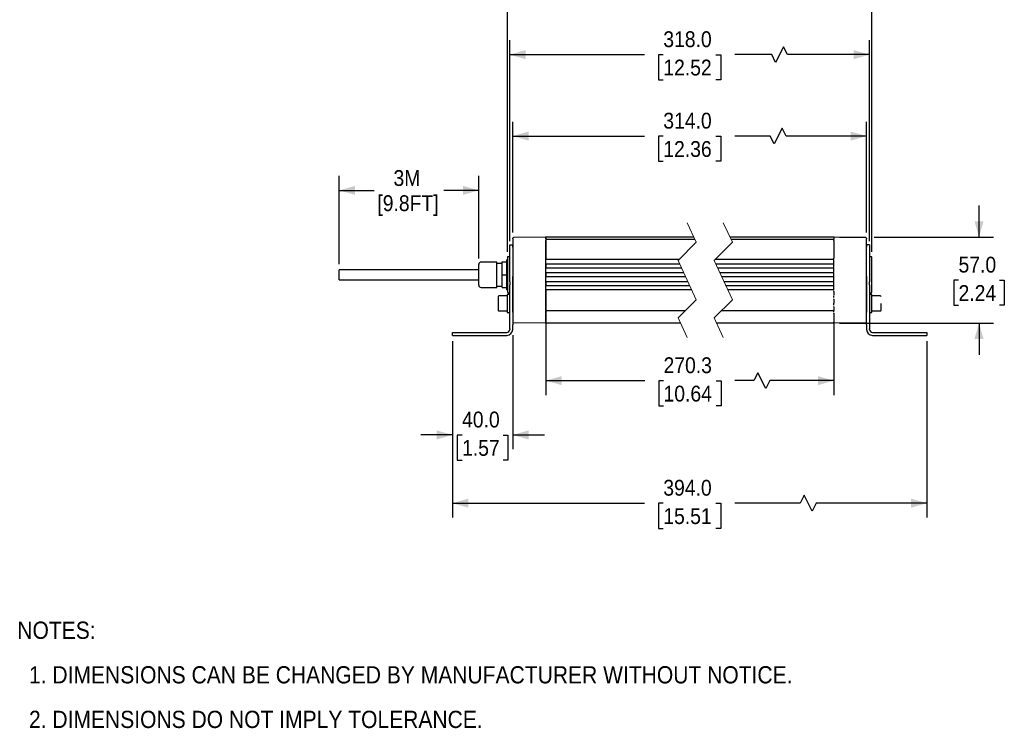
# Model space of a CAD drawing. Header units: millimetres. Extents: x 29 to 1295, y 0 to 786.
# Tile 1 of 4: x 29 to 682, y 35 to 505. Entities that reach past the tile are written whole.
import ezdxf

# ---------------------------------------------------------------- set-up
doc = ezdxf.new("R2010")
doc.units = ezdxf.units.MM
doc.header["$LTSCALE"] = 3
doc.linetypes.add('SLD-Dashed', pattern=[5.08, 2.54, 2.54])
doc.linetypes.add('SLD-Solid', pattern=[0])
doc.layers.add('DIMENSIONS', color=140, linetype='SLD-Solid', lineweight=25)
doc.layers.add('TEXT', color=140, linetype='SLD-Solid', lineweight=25)
doc.styles.add('SLDTEXTSTYLE0', font='GOTHIC.TTF', dxfattribs={"width": 0.913})
doc.dimstyles.new('SLDDIMSTYLE0', dxfattribs={"dimtxt": 10.5, "dimasz": 10.5, "dimexe": 0, "dimexo": 0.0625, "dimgap": 2.625, "dimtad": 0, "dimtih": 1, "dimtoh": 1, "dimdec": 1, "dimrnd": 1e-09, "dimzin": 12, "dimdsep": 46, "dimtxsty": 'SLDTEXTSTYLE0', "dimsah": 1, "dimcen": 0.09, "dimadec": 0, "dimazin": 3, "dimtfac": 1, "dimtdec": 1, "dimtofl": 0, "dimtmove": 0, "dimatfit": 3, "dimfxl": 0, "dimfrac": 2, "dimtolj": 1, "dimtzin": 12, "dimarcsym": 0})
doc.dimstyles.new('SLDDIMSTYLE1', dxfattribs={"dimtxt": 10.5, "dimasz": 10.5, "dimexe": 0, "dimexo": 0.0625, "dimgap": 2.625, "dimtad": 0, "dimtih": 1, "dimtoh": 1, "dimdec": 1, "dimrnd": 1e-09, "dimzin": 4, "dimdsep": 46, "dimtxsty": 'SLDTEXTSTYLE0', "dimsah": 1, "dimcen": 0.09, "dimadec": 0, "dimazin": 1, "dimtfac": 1, "dimtdec": 1, "dimtofl": 0, "dimtmove": 0, "dimatfit": 3, "dimfxl": 0, "dimfrac": 2, "dimtolj": 1, "dimtzin": 12, "dimarcsym": 0})
doc.dimstyles.new('SLDDIMSTYLE2', dxfattribs={"dimtxt": 10.5, "dimasz": 10.5, "dimexe": 0, "dimexo": 0.0625, "dimgap": 2.625, "dimtad": 0, "dimtih": 1, "dimtoh": 1, "dimdec": 1, "dimrnd": 1e-09, "dimzin": 4, "dimdsep": 46, "dimtxsty": 'SLDTEXTSTYLE0', "dimsah": 1, "dimcen": 0.09, "dimadec": 0, "dimazin": 1, "dimtfac": 1, "dimtdec": 1, "dimtmove": 0, "dimatfit": 0, "dimfxl": 0, "dimfrac": 2, "dimtolj": 1, "dimtzin": 12, "dimarcsym": 0})

# ---------------------------------------------------------------- blocks, each defined once
blk = doc.blocks.new('SW_NOTE_0_2')
at = {"layer": 'TEXT', "color": 0, "char_height": 11.43, "attachment_point": 1, "style": 'SLDTEXTSTYLE0'}
for s, insert in [('NOTES:', (0, 14.6)), ('  1. DIMENSIONS CAN BE CHANGED BY MANUFACTURER WITHOUT NOTICE.', (0, -14.96)), ('  2. DIMENSIONS DO NOT IMPLY TOLERANCE.', (0, -44.52))]:
    blk.add_mtext(s, dxfattribs=dict(at, insert=insert))
blk = doc.blocks.new('_D')
at = {"layer": 'DIMENSIONS'}
for p, q in [((241.3, 343.01), (241.3, 401.45)), ((333.8, 346.64), (333.8, 401.45)), ((241.3, 391.92), (264.43, 391.92)), ((333.8, 391.92), (310.66, 391.92))]:
    blk.add_line(p, q, dxfattribs=at)
for points in [[(241.3, 391.92), (251.8, 388.92), (251.8, 394.92)], [(333.8, 391.92), (323.3, 394.92), (323.3, 388.92)]]:
    blk.add_solid(points, dxfattribs=at)
at = {"layer": 'DIMENSIONS', "char_height": 10.5, "attachment_point": 1, "style": 'SLDTEXTSTYLE0'}
for s, insert in [('3M', (277.24, 405.34)), ('[9.8FT]', (266.56, 388.67))]:
    blk.add_mtext(s, dxfattribs=dict(at, insert=insert))
blk = doc.blocks.new('_D_1')
at = {"layer": 'DIMENSIONS'}
for p, q in [((354.3, 358.13), (354.3, 491.45)), ((592.93, 358.13), (592.93, 491.45)), ((535.9, 487.17), (530.65, 476.67)), ((538.52, 481.92), (535.9, 487.17)), ((354.3, 481.92), (443.75, 481.92)), ((456.16, 481.84), (452.96, 481.84)), ((452.96, 481.84), (452.96, 465.17)), ((491.07, 481.84), (494.27, 481.84)), ((494.27, 481.84), (494.27, 465.17)), ((528.02, 481.92), (503.48, 481.92)), ((530.65, 476.67), (528.02, 481.92)), ((592.93, 481.92), (538.52, 481.92)), ((452.96, 465.17), (456.16, 465.17)), ((494.27, 465.17), (491.07, 465.17))]:
    blk.add_line(p, q, dxfattribs=at)
for points in [[(354.3, 481.92), (364.8, 478.92), (364.8, 484.92)], [(592.93, 481.92), (582.43, 484.92), (582.43, 478.92)]]:
    blk.add_solid(points, dxfattribs=at)
at = {"layer": 'DIMENSIONS', "char_height": 10.5, "attachment_point": 1, "style": 'SLDTEXTSTYLE0'}
for s, insert in [('318.0', (456.16, 497.39)), ('12.52', (456.16, 478.59))]:
    blk.add_mtext(s, dxfattribs=dict(at, insert=insert))
blk = doc.blocks.new('_D_2')
at = {"layer": 'DIMENSIONS'}
for p, q in [((356.3, 363.98), (356.3, 437.45)), ((534.9, 433.17), (529.65, 422.67)), ((537.52, 427.92), (534.9, 433.17)), ((590.93, 363.99), (590.93, 437.45)), ((356.3, 427.92), (443.75, 427.92)), ((456.16, 427.84), (452.96, 427.84)), ((452.96, 427.84), (452.96, 411.17)), ((491.07, 427.84), (494.27, 427.84)), ((494.27, 427.84), (494.27, 411.17)), ((527.02, 427.92), (503.48, 427.92)), ((529.65, 422.67), (527.02, 427.92)), ((590.93, 427.92), (537.52, 427.92)), ((452.96, 411.17), (456.16, 411.17)), ((494.27, 411.17), (491.07, 411.17))]:
    blk.add_line(p, q, dxfattribs=at)
for points in [[(356.3, 427.92), (366.8, 424.92), (366.8, 430.92)], [(590.93, 427.92), (580.43, 430.92), (580.43, 424.92)]]:
    blk.add_solid(points, dxfattribs=at)
at = {"layer": 'DIMENSIONS', "char_height": 10.5, "attachment_point": 1, "style": 'SLDTEXTSTYLE0'}
for s, insert in [('314.0', (456.16, 443.39)), ('12.36', (456.16, 424.59))]:
    blk.add_mtext(s, dxfattribs=dict(at, insert=insert))
blk = doc.blocks.new('_D_3')
at = {"layer": 'DIMENSIONS'}
for p, q in [((378.3, 308.4), (378.3, 256.23)), ((569.23, 308.4), (569.23, 256.23)), ((518.87, 271), (516.25, 265.75)), ((524.12, 260.5), (518.87, 271)), ((378.3, 265.75), (443.9, 265.75)), ((456.31, 265.67), (453.11, 265.67)), ((453.11, 265.67), (453.11, 249)), ((491.22, 265.67), (494.42, 265.67)), ((494.42, 265.67), (494.42, 249)), ((516.25, 265.75), (503.63, 265.75)), ((526.75, 265.75), (524.12, 260.5)), ((569.23, 265.75), (526.75, 265.75)), ((453.11, 249), (456.31, 249)), ((494.42, 249), (491.22, 249))]:
    blk.add_line(p, q, dxfattribs=at)
for points in [[(378.3, 265.75), (388.8, 262.75), (388.8, 268.75)], [(569.23, 265.75), (558.73, 268.75), (558.73, 262.75)]]:
    blk.add_solid(points, dxfattribs=at)
at = {"layer": 'DIMENSIONS', "char_height": 10.5, "attachment_point": 1, "style": 'SLDTEXTSTYLE0'}
for s, insert in [('270.3', (456.31, 281.22)), ('10.64', (456.31, 262.41))]:
    blk.add_mtext(s, dxfattribs=dict(at, insert=insert))
blk = doc.blocks.new('_D_4')
at = {"layer": 'DIMENSIONS'}
for p, q in [((356.3, 295.94), (356.3, 220.23)), ((316.3, 291.94), (316.3, 220.23)), ((316.3, 229.75), (295.3, 229.75)), ((322.72, 229.67), (319.52, 229.67)), ((319.52, 229.67), (319.52, 213)), ((349.88, 229.67), (353.08, 229.67)), ((353.08, 229.67), (353.08, 213)), ((356.3, 229.75), (377.3, 229.75)), ((319.52, 213), (322.72, 213)), ((353.08, 213), (349.88, 213))]:
    blk.add_line(p, q, dxfattribs=at)
for points in [[(316.3, 229.75), (305.8, 232.75), (305.8, 226.75)], [(356.3, 229.75), (366.8, 226.75), (366.8, 232.75)]]:
    blk.add_solid(points, dxfattribs=at)
at = {"layer": 'DIMENSIONS', "char_height": 10.5, "attachment_point": 1, "style": 'SLDTEXTSTYLE0'}
for s, insert in [('40.0', (322.72, 245.22)), ('1.57', (322.72, 226.41))]:
    blk.add_mtext(s, dxfattribs=dict(at, insert=insert))
blk = doc.blocks.new('_D_5')
at = {"layer": 'DIMENSIONS'}
for p, q in [((316.3, 291.94), (316.3, 175)), ((630.93, 291.94), (630.93, 175)), ((549.65, 189.77), (547.02, 184.52)), ((554.9, 179.27), (549.65, 189.77)), ((316.3, 184.52), (443.75, 184.52)), ((456.16, 184.44), (452.96, 184.44)), ((452.96, 184.44), (452.96, 167.77)), ((491.07, 184.44), (494.27, 184.44)), ((494.27, 184.44), (494.27, 167.77)), ((547.02, 184.52), (503.48, 184.52)), ((557.52, 184.52), (554.9, 179.27)), ((630.93, 184.52), (557.52, 184.52)), ((452.96, 167.77), (456.16, 167.77)), ((494.27, 167.77), (491.07, 167.77))]:
    blk.add_line(p, q, dxfattribs=at)
for points in [[(316.3, 184.52), (326.8, 181.52), (326.8, 187.52)], [(630.93, 184.52), (620.43, 187.52), (620.43, 181.52)]]:
    blk.add_solid(points, dxfattribs=at)
at = {"layer": 'DIMENSIONS', "char_height": 10.5, "attachment_point": 1, "style": 'SLDTEXTSTYLE0'}
for s, insert in [('394.0', (456.16, 199.99)), ('15.51', (456.16, 181.18))]:
    blk.add_mtext(s, dxfattribs=dict(at, insert=insert))
blk = doc.blocks.new('_D_6')
at = {"layer": 'DIMENSIONS'}
for p, q in [((665.51, 360.95), (665.51, 381.95)), ((573.04, 360.95), (589.93, 360.95)), ((595.93, 360.95), (675.03, 360.95)), ((651.93, 332.37), (648.73, 332.37)), ((648.73, 332.37), (648.73, 315.7)), ((679.09, 332.37), (682.28, 332.37)), ((682.28, 332.37), (682.28, 315.7)), ((648.73, 315.7), (651.93, 315.7)), ((682.28, 315.7), (679.09, 315.7)), ((573.04, 303.95), (675.03, 303.95)), ((665.51, 303.95), (665.51, 282.95))]:
    blk.add_line(p, q, dxfattribs=at)
for points in [[(665.51, 360.95), (668.51, 371.45), (662.51, 371.45)], [(665.51, 303.95), (662.51, 293.45), (668.51, 293.45)]]:
    blk.add_solid(points, dxfattribs=at)
at = {"layer": 'DIMENSIONS', "char_height": 10.5, "attachment_point": 1, "style": 'SLDTEXTSTYLE0'}
for s, insert in [('57.0', (651.93, 347.92)), ('2.24', (651.93, 329.12))]:
    blk.add_mtext(s, dxfattribs=dict(at, insert=insert))
blk = doc.blocks.new('_D_7')
at = {"layer": 'DIMENSIONS'}
for p, q in [((352.8, 351.26), (352.8, 548.94)), ((594.43, 351.26), (594.43, 548.94)), ((536.65, 544.67), (531.4, 534.17)), ((539.27, 539.42), (536.65, 544.67)), ((352.8, 539.42), (443.75, 539.42)), ((456.16, 539.34), (452.96, 539.34)), ((452.96, 539.34), (452.96, 522.67)), ((491.07, 539.34), (494.27, 539.34)), ((494.27, 539.34), (494.27, 522.67)), ((528.77, 539.42), (503.48, 539.42)), ((531.4, 534.17), (528.77, 539.42)), ((594.43, 539.42), (539.27, 539.42)), ((452.96, 522.67), (456.16, 522.67)), ((494.27, 522.67), (491.07, 522.67))]:
    blk.add_line(p, q, dxfattribs=at)
for points in [[(352.8, 539.42), (363.3, 536.42), (363.3, 542.42)], [(594.43, 539.42), (583.93, 542.42), (583.93, 536.42)]]:
    blk.add_solid(points, dxfattribs=at)
at = {"layer": 'DIMENSIONS', "char_height": 10.5, "attachment_point": 1, "style": 'SLDTEXTSTYLE0'}
for s, insert in [('321.0', (456.16, 554.88)), ('12.64', (456.16, 536.08))]:
    blk.add_mtext(s, dxfattribs=dict(at, insert=insert))

msp = doc.modelspace()

# ---------------------------------------------------------------- linework, layer by layer
at = {"color": 7, "linetype": 'SLD-Dashed', "lineweight": 18}
for p, q in [((471.95, 370.48), (477.95, 357.47)), ((495.95, 370.48), (501.95, 357.47)), ((477.95, 357.47), (465.95, 345.47)), ((501.95, 357.47), (489.95, 345.47)), ((465.95, 345.47), (477.95, 319.44)), ((489.95, 345.47), (501.95, 319.44)), ((477.95, 319.44), (465.95, 307.44)), ((501.95, 319.44), (489.95, 307.44)), ((465.95, 307.44), (471.95, 294.43)), ((489.95, 307.44), (495.95, 294.43))]:
    msp.add_line(p, q, dxfattribs=at)
for p, q in [((356.3, 359.7), (356.3, 360.17)), ((356.3, 359.7), (356.3, 358.57)), ((377.8, 360.85), (356.79, 360.67)), ((476.34, 360.95), (378.3, 360.95)), ((378.3, 360.95), (378.3, 359.54)), ((378.3, 359.7), (378.3, 360.35)), ((378.3, 359.54), (476.99, 359.54)), ((378.3, 359.54), (378.3, 358.57)), ((569.23, 360.95), (500.34, 360.95)), ((500.99, 359.54), (569.23, 359.54)), ((569.23, 360.95), (569.23, 359.54)), ((569.23, 358.57), (569.23, 359.54)), ((590.44, 360.67), (569.43, 360.86)), ((570.63, 360.87), (570.61, 360.85)), ((590.93, 360.18), (590.93, 359.71)), ((590.93, 358.58), (590.93, 359.71)), ((354.3, 355.75), (356.3, 355.75)), ((354.3, 354.32), (354.3, 355.75)), ((354.3, 334.72), (354.3, 354.32)), ((356.3, 358.57), (356.3, 355.31)), ((356.3, 354.32), (356.3, 355.75)), ((356.3, 355.31), (356.3, 311.31)), ((378.3, 355.41), (378.3, 358.57)), ((378.3, 358.57), (378.3, 355.75)), ((378.3, 355.75), (378.3, 347.03)), ((378.3, 314.99), (378.3, 355.41)), ((569.23, 358.57), (569.23, 355.75)), ((569.23, 355.75), (569.23, 347.03)), ((590.93, 355.31), (590.93, 358.58)), ((592.93, 355.75), (590.93, 355.75)), ((590.93, 355.75), (590.93, 354.32)), ((590.93, 311.31), (590.93, 355.31)), ((592.93, 355.75), (592.93, 354.32)), ((592.93, 354.32), (592.93, 334.73)), ((352.8, 347.45), (352.8, 335.95)), ((354.3, 347.95), (353.3, 347.95)), ((378.3, 347.03), (378.3, 346.04)), ((569.23, 346.57), (569.23, 347.03)), ((593.93, 347.95), (592.93, 347.95)), ((594.43, 324.45), (594.43, 347.45)), ((333.8, 329.08), (333.8, 342.83)), ((345.8, 344.33), (335.3, 344.33)), ((345.8, 327.58), (345.8, 344.33)), ((349.3, 343.45), (345.8, 343.45)), ((349.3, 335.95), (349.3, 344.45)), ((349.3, 344.45), (352.3, 344.45)), ((352.8, 345.95), (352.3, 345.95)), ((352.3, 325.95), (352.3, 345.95)), ((466.53, 346.04), (378.3, 346.04)), ((378.3, 343.18), (467, 343.18)), ((378.3, 343.18), (378.3, 342.58)), ((378.3, 342.58), (378.3, 341.21)), ((378.3, 341.21), (378.3, 340.34)), ((468.31, 340.34), (378.3, 340.34)), ((569.23, 346.04), (490.53, 346.04)), ((491, 343.18), (569.23, 343.18)), ((569.23, 340.34), (492.31, 340.34)), ((568.93, 346.04), (568.93, 343.18)), ((568.93, 340.34), (568.93, 337.39)), ((569.23, 342.58), (569.23, 342.98)), ((569.23, 341.21), (569.23, 342.58)), ((569.23, 340.75), (569.23, 341.21)), ((333.8, 339.2), (241.3, 339.2)), ((241.3, 335.95), (241.3, 339.2)), ((241.3, 332.7), (241.3, 335.95)), ((349.3, 335.95), (352.3, 335.95)), ((349.3, 327.45), (349.3, 335.95)), ((352.8, 335.95), (352.8, 324.45)), ((354.3, 331.19), (354.3, 334.72)), ((356.3, 331.19), (356.3, 334.72)), ((378.3, 337.39), (469.67, 337.39)), ((378.3, 337.39), (378.3, 336.66)), ((378.3, 336.66), (378.3, 335.25)), ((378.3, 335.25), (378.3, 334.51)), ((471, 334.51), (378.3, 334.51)), ((493.67, 337.39), (569.23, 337.39)), ((569.23, 334.51), (495, 334.51)), ((568.93, 334.51), (568.93, 331.56)), ((569.23, 336.66), (569.23, 337.1)), ((569.23, 335.25), (569.23, 336.66)), ((569.23, 334.81), (569.23, 335.25)), ((590.93, 334.73), (590.93, 331.19)), ((592.93, 334.73), (592.93, 331.19)), ((241.3, 332.7), (333.8, 332.7)), ((335.3, 327.58), (345.8, 327.58)), ((345.8, 328.45), (349.3, 328.45)), ((349.3, 327.45), (352.3, 327.45)), ((354.3, 331.19), (354.3, 330.24)), ((354.3, 330.24), (354.3, 329.28)), ((354.3, 311.05), (354.3, 329.28)), ((356.3, 330.24), (356.3, 331.19)), ((356.3, 329.28), (356.3, 330.24)), ((356.3, 311.05), (356.3, 329.28)), ((378.3, 331.56), (472.36, 331.56)), ((378.3, 331.56), (378.3, 330.7)), ((378.3, 330.7), (378.3, 329.33)), ((378.3, 329.33), (378.3, 328.72)), ((473.67, 328.72), (378.3, 328.72)), ((496.36, 331.56), (569.23, 331.56)), ((569.23, 328.72), (497.67, 328.72)), ((568.93, 328.72), (568.93, 325.86)), ((569.23, 330.7), (569.23, 331.16)), ((569.23, 329.33), (569.23, 330.7)), ((569.23, 328.92), (569.23, 329.33)), ((590.93, 331.19), (590.93, 330.24)), ((590.93, 330.24), (590.93, 329.29)), ((590.93, 329.29), (590.93, 311.05)), ((592.93, 330.24), (592.93, 331.19)), ((592.93, 329.29), (592.93, 330.24)), ((592.93, 329.29), (592.93, 311.05)), ((346.7, 321.35), (346.7, 312.55)), ((352.7, 321.95), (347.3, 321.95)), ((352.3, 325.95), (352.8, 325.95)), ((354.3, 322.95), (352.7, 322.95)), ((352.7, 322.95), (352.7, 316.95)), ((353.3, 323.95), (354.3, 323.95)), ((474.99, 325.86), (378.3, 325.86)), ((378.3, 325.86), (378.3, 324.87)), ((378.3, 324.87), (378.3, 322.54)), ((378.3, 322.54), (378.3, 322.39)), ((378.3, 322.39), (378.3, 320.03)), ((378.3, 320.03), (378.3, 319.81)), ((569.23, 325.86), (498.99, 325.86)), ((568.93, 321.95), (568.93, 320.91)), ((569.23, 324.87), (569.23, 325.34)), ((569.23, 324.87), (569.23, 322.54)), ((569.23, 322.39), (569.23, 322.54)), ((569.23, 322.39), (569.23, 322.37)), ((569.23, 320.09), (569.23, 320.03)), ((569.23, 319.81), (569.23, 320.03)), ((592.93, 323.95), (593.93, 323.95)), ((594.53, 322.95), (592.93, 322.95)), ((594.53, 310.95), (594.53, 322.95)), ((599.93, 321.95), (594.53, 321.95)), ((352.7, 316.95), (352.7, 310.95)), ((378.3, 319.81), (378.3, 317.13)), ((378.3, 317.13), (378.3, 317.01)), ((378.3, 317.01), (378.3, 314.87)), ((378.3, 314.87), (378.3, 314.67)), ((378.3, 314.67), (378.3, 312.29)), ((378.3, 312.39), (378.3, 314.5)), ((568.93, 316.71), (568.93, 315.78)), ((569.23, 319.81), (569.23, 317.13)), ((569.23, 317.01), (569.23, 317.13)), ((569.23, 317.01), (569.23, 317)), ((569.23, 314.94), (569.23, 314.87)), ((569.23, 314.67), (569.23, 314.87)), ((569.23, 314.67), (569.23, 312.29)), ((600.53, 312.55), (600.53, 316.95)), ((347.3, 311.95), (352.7, 311.95)), ((352.7, 310.95), (354.3, 310.95)), ((354.3, 302.81), (354.3, 311.05)), ((356.3, 311.05), (356.3, 302.81)), ((378.3, 312.29), (378.3, 312.21)), ((378.3, 312.21), (470.72, 312.21)), ((378.3, 312.21), (378.3, 310.36)), ((378.3, 310.53), (378.3, 311.96)), ((378.3, 310.36), (378.3, 310.16)), ((378.3, 310.16), (378.3, 304.45)), ((378.3, 304.99), (378.3, 310)), ((494.72, 312.21), (569.23, 312.21)), ((568.93, 312.21), (568.93, 311.23)), ((569.23, 312.21), (569.23, 312.29)), ((569.23, 310.43), (569.23, 310.36)), ((569.23, 310.16), (569.23, 310.36)), ((569.23, 310.16), (569.23, 304.45)), ((590.93, 302.82), (590.93, 311.05)), ((592.93, 311.05), (592.93, 302.82)), ((592.93, 310.95), (594.53, 310.95)), ((594.53, 311.95), (599.93, 311.95)), ((354.3, 301.92), (354.3, 302.81)), ((354.3, 300.05), (354.3, 301.92)), ((356.3, 301.92), (356.3, 302.81)), ((356.3, 300.05), (356.3, 301.92)), ((356.79, 304.23), (377.8, 304.05)), ((378.3, 304.45), (378.3, 303.95)), ((467.56, 303.95), (378.3, 303.95)), ((569.23, 303.95), (491.56, 303.95)), ((569.23, 303.95), (569.23, 304.45)), ((569.43, 304.05), (590.44, 304.24)), ((590.93, 302.82), (590.93, 301.92)), ((590.93, 301.92), (590.93, 300.05)), ((592.93, 302.82), (592.93, 301.92)), ((592.93, 301.92), (592.93, 300.05)), ((316.3, 295.75), (316.3, 297.75)), ((316.3, 297.75), (321.3, 297.75)), ((316.3, 295.75), (321.3, 295.75)), ((321.3, 297.75), (352.3, 297.75)), ((321.3, 295.75), (352.3, 295.75)), ((354.3, 300.05), (354.3, 299.75)), ((356.3, 299.75), (356.3, 300.05)), ((590.93, 300.05), (590.93, 299.75)), ((592.93, 299.75), (592.93, 300.05)), ((594.93, 297.75), (625.93, 297.75)), ((594.93, 295.75), (625.93, 295.75)), ((625.93, 297.75), (630.93, 297.75)), ((625.93, 295.75), (630.93, 295.75)), ((630.93, 297.75), (630.93, 295.75))]:
    msp.add_line(p, q)
for centre, radius, start, end in [((356.8, 360.17), 0.498, 90.49921, 180.00104), ((377.8, 360.35), 0.5, 1.21843, 89.00056), ((569.43, 360.36), 0.498, 90.95594, 113.61115), ((590.43, 360.18), 0.498, 0.00044, 89.50018), ((353.3, 347.45), 0.5, 90.0003, 179.99948), ((593.93, 347.45), 0.5, 0.0003, 90.00055), ((335.3, 342.83), 1.5, 89.99962, 180.00056), ((335.3, 329.08), 1.5, 179.99942, 270.00041), ((347.3, 321.35), 0.6, 89.99938, 180.00106), ((353.3, 324.45), 0.5, 180.00041, 269.9997), ((593.93, 324.45), 0.5, 269.99945, 359.99959), ((599.93, 321.35), 0.6, 0.00137, 89.99819), ((347.3, 312.55), 0.6, 179.999, 270.00046), ((599.93, 312.55), 0.6, 270.00166, 359.99869), ((356.8, 304.73), 0.498, 179.9986, 269.50116), ((377.8, 304.55), 0.5, 270.99944, 358.78135), ((569.43, 304.55), 0.5, 246.43177, 269.00221), ((590.43, 304.73), 0.498, 270.49982, 359.99956), ((352.3, 299.75), 4, 270.00005, 359.99995), ((352.3, 299.75), 2, 270.00015, 359.99995), ((594.93, 299.75), 4, 179.99998, 269.99994), ((594.93, 299.75), 2, 179.99968, 270)]:
    msp.add_arc(centre, radius, start, end)
for points, knots in [([(377.81, 360.85), (377.81, 360.85), (377.81, 360.85), (377.81, 360.85), (377.81, 360.85), (377.81, 360.85), (377.8, 360.85), (377.8, 360.85), (377.8, 360.85), (377.8, 360.85), (377.8, 360.85), (377.8, 360.85), (377.8, 360.85)], [0, 0, 0, 0, 0.047822, 0.146883, 0.298036, 0.500426, 0.605464, 0.697694, 0.778819, 0.84714, 0.947908, 1, 1, 1, 1]), ([(569.43, 360.86), (569.43, 360.86), (569.43, 360.86), (569.43, 360.86), (569.43, 360.86), (569.42, 360.86), (569.42, 360.86), (569.42, 360.86), (569.42, 360.86), (569.42, 360.86), (569.42, 360.86), (569.42, 360.86), (569.42, 360.86), (569.42, 360.86)], [0, 0, 0, 0, 0.049573, 0.148718, 0.299145, 0.500854, 0.603418, 0.694017, 0.774357, 0.842736, 0.899145, 0.94359, 1, 1, 1, 1]), ([(377.8, 304.05), (377.8, 304.05), (377.8, 304.05), (377.8, 304.05), (377.81, 304.05), (377.81, 304.05), (377.81, 304.05), (377.81, 304.05), (377.81, 304.05), (377.81, 304.05), (377.81, 304.05), (377.81, 304.05), (377.81, 304.05), (377.81, 304.05)], [0, 0, 0, 0, 0.140052, 0.292058, 0.498718, 0.549102, 0.573868, 0.597779, 0.622544, 0.645601, 0.69257, 0.863364, 1, 1, 1, 1]), ([(569.42, 304.05), (569.42, 304.05), (569.42, 304.05), (569.42, 304.05), (569.42, 304.05), (569.42, 304.05), (569.42, 304.05), (569.42, 304.05), (569.42, 304.05), (569.42, 304.05), (569.43, 304.05), (569.43, 304.05), (569.43, 304.05), (569.43, 304.05)], [0, 0, 0, 0, 0.140171, 0.294019, 0.500856, 0.552137, 0.576069, 0.60171, 0.625642, 0.649573, 0.695727, 0.864958, 1, 1, 1, 1])]:
    msp.add_open_spline(points, degree=3, knots=knots)

# ---------------------------------------------------------------- block references
at = {"layer": 'TEXT'}
msp.add_blockref('SW_NOTE_0_2', (27.78, 91.39), dxfattribs=at)

# ---------------------------------------------------------------- dimensions: what is measured, and where the dimension line sits
at = {"layer": 'DIMENSIONS'}
for base, p1, p2, text, dimstyle, picture, middle in [((594.43, 539.42), (352.8, 347.45), (594.43, 347.45), '321.0', 'SLDDIMSTYLE1', '_D_7', (473.61, 539.42)), ((592.93, 481.92), (354.3, 354.32), (592.93, 354.32), '318.0', 'SLDDIMSTYLE1', '_D_1', (473.61, 481.92)), ((590.93, 427.92), (356.3, 360.17), (590.93, 360.18), '314.0', 'SLDDIMSTYLE1', '_D_2', (473.61, 427.92)), ((333.8, 391.92), (241.3, 339.2), (333.8, 342.83), '3M\\P[9.8FT]', 'SLDDIMSTYLE0', '_D', (287.55, 391.92)), ((569.23, 265.75), (378.3, 312.21), (569.23, 312.21), '270.3', 'SLDDIMSTYLE0', '_D_3', (473.76, 265.75)), ((630.93, 184.52), (316.3, 295.75), (630.93, 295.75), '394.0', 'SLDDIMSTYLE1', '_D_5', (473.61, 184.52))]:
    dim = msp.add_linear_dim(base=base, p1=p1, p2=p2, text=text, dimstyle=dimstyle, dxfattribs=at)
    dim.commit()
    dim.dimension.update_dxf_attribs({"geometry": picture, "text_midpoint": middle, "dimtype": 160})
dim = msp.add_linear_dim(base=(665.51, 303.95), p1=(569.23, 360.95), p2=(569.23, 303.95), angle=90, dimstyle='SLDDIMSTYLE2', dxfattribs=at)
dim.commit()
dim.dimension.update_dxf_attribs({"geometry": '_D_6', "text_midpoint": (665.51, 332.45), "dimtype": 160})
dim = msp.add_linear_dim(base=(356.3, 229.75), p1=(316.3, 295.75), p2=(356.3, 299.75), dimstyle='SLDDIMSTYLE2', dxfattribs=at)
dim.commit()
dim.dimension.update_dxf_attribs({"geometry": '_D_4', "text_midpoint": (336.3, 229.75), "dimtype": 160})

doc.saveas('drawing.dxf')
